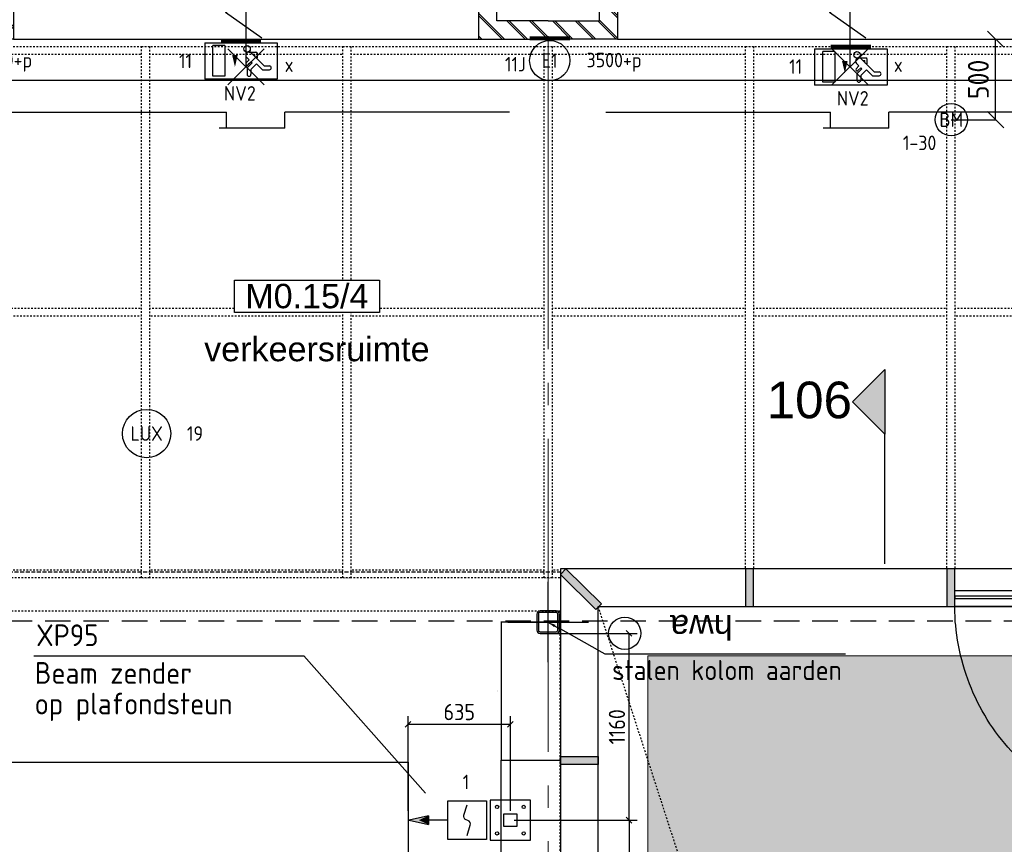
# Model space of a CAD drawing. Header units: millimetres. Extents: x -38031 to 123247, y -16330 to 129979.
# Tile 206 of 235: x 66079 to 72192, y 40900 to 46021. Entities that reach past the tile are written whole.
import ezdxf
from ezdxf.enums import TextEntityAlignment as Align

# ---------------------------------------------------------------- set-up
doc = ezdxf.new("R2010")
doc.units = ezdxf.units.MM
doc.header["$LTSCALE"] = 50
for name, pattern in [('HIDDEN2', [4.7625, 3.175, -1.5875]), ('STYLE_01', [0.41664, 0.20828, -0.20836]), ('STYLE_02', [0.694425, 0.48607, -0.208355]), ('STYLE_11', [5, 3.888855, -0.416718, 0.277786, -0.416641])]:
    doc.linetypes.add(name, pattern=pattern)
for name, color, linetype in [('AB$1A---_ATTRIB035', 8, 'Continuous'), ('AB$1A---_ATTRIB050', 8, 'Continuous'), ('AL$1A---_ALGEMEEN', 8, 'Continuous'), ('AM$1A---_ARCERING', 8, 'Continuous'), ('apparatuur', 3, 'Continuous'), ('AT$1A---_TEKST100', 8, 'Continuous'), ('BOUWKUNDIG', 8, 'Continuous'), ('EB6511--_ATTRIB', 2, 'Continuous'), ('EB6522--_ATTRIB', 2, 'Continuous'), ('EL6121--', 3, 'Continuous'), ('EL6311--', 3, 'Continuous'), ('EL6311--_meetgegevens LUX-waarden', 3, 'Continuous'), ('EL6311--NV', 7, 'Continuous'), ('EL6350--', 3, 'Continuous'), ('EL6511--', 3, 'Continuous'), ('EL6522--', 3, 'Continuous'), ('maatvoering', 1, 'Continuous'), ('versterkte strook', 7, 'Continuous')]:
    doc.layers.add(name, color=color, linetype=linetype)
doc.layers.add('stramien', color=1, linetype='STYLE_11', lineweight=15)
doc.styles.add('Arial', font='ARIAL.TTF')
doc.styles.add('BURO-018', font='iso.shx', dxfattribs={"height": 90})
doc.styles.add('BURO-025', font='iso.shx', dxfattribs={"height": 125})
doc.styles.get("Standard").update_dxf_attribs({"font": 'iso.shx'})
doc.dimstyles.new('STABICAD', dxfattribs={"dimscale": 100, "dimtxt": 1.3, "dimasz": 1, "dimexe": 0, "dimexo": 0, "dimgap": 1.5, "dimtad": 0, "dimdec": 0, "dimrnd": 10, "dimzin": 0, "dimdsep": 46, "dimtxsty": 'Standard', "dimblk1": 'OBLIQUE', "dimblk2": 'OBLIQUE', "dimsah": 1, "dimcen": -3, "dimclrd": 1, "dimclre": 1, "dimclrt": 1, "dimadec": 0, "dimazin": 0, "dimtfac": 1, "dimtdec": 0, "dimtofl": 0, "dimtmove": 2, "dimatfit": 3, "dimfxl": 0, "dimtvp": 1.055556, "dimtolj": 1, "dimtzin": 0, "dimarcsym": 0})
doc.dimstyles.new('VyA', dxfattribs={"dimtxt": 101.016365, "dimasz": 35.34668, "dimexe": 50, "dimexo": 79.5, "dimgap": 25, "dimtad": 1, "dimdec": 0, "dimzin": 11, "dimtxsty": 'Standard', "dimblk": 'OBLIQUE', "dimcen": 0, "dimdle": 1, "dimclrd": 1, "dimclre": 1, "dimclrt": 1, "dimazin": 0, "dimtfac": 0.8, "dimtdec": 0, "dimtix": 1, "dimtmove": 0, "dimatfit": 0, "dimldrblk": 'OBLIQUE', "dimfxl": 0, "dimfrac": 2, "dimtolj": 1, "dimtzin": 11, "dimarcsym": 0})
pattern_1 = [(45, (0, 0), (70.7107, -70.7107), []), (45, (7.07, -7.07), (70.7107, -70.7107), [])]

# ---------------------------------------------------------------- blocks, each defined once
blk = doc.blocks.new('E00001')
at = {"color": 0, "linetype": 'Continuous', "const_width": 0.5}
blk.add_lwpolyline([(-2.5, 0.75), (2.5, 0.75)], dxfattribs=at)
blk = doc.blocks.new('1115B3-WA1')
at = {"color": 0, "linetype": 'Continuous'}
blk.add_circle((0, 3.5), 2.5, dxfattribs=at)
at = {"color": 0, "zscale": 100}
blk.add_blockref('E00001', (0, 0), dxfattribs=at)
at = {"color": 0, "linetype": 'Continuous', "style": 'BURO-018'}
for tag, p in [('E_GKAST', (0, 11.5)), ('E_GROEP', (0, 8.5)), ('E_SGROEP', (4.5, 8.5)), ('E_ARMCODE', (0, 3.5)), ('E_SLET', (4.5, 2.5))]:
    blk.add_attdef(tag, text='', height=1.8, dxfattribs=at).set_placement(p, align=Align.MIDDLE)
blk = doc.blocks.new('_Oblique')
at = {"color": 0, "linetype": 'ByBlock', "lineweight": -2}
blk.add_line((-0.5, -0.5), (0.5, 0.5), dxfattribs=at)
blk = doc.blocks.new('1115C2J-WA1')
at = {"color": 0, "linetype": 'Continuous'}
for p, q in [((-4.5, 5.5), (4.5, 5.5)), ((-4.5, 1), (-4.5, 5.5)), ((-1.24, 4.31), (-1.24, 4.91)), ((-0.76, 4.11), (-0.76, 4.91)), ((2, 5.15), (3.5, 5.15)), ((2, 1.35), (2, 5.15)), ((3.5, 5.15), (3.5, 1.35)), ((4.5, 1), (4.5, 5.5)), ((-2.68, 4.35), (-3.52, 4.35)), ((-2.88, 3.87), (-3.52, 3.87)), ((-1.27, 2.26), (-2.88, 3.87)), ((-1.94, 3.61), (-2.68, 4.35)), ((-1.24, 4.31), (-1.94, 3.61)), ((-1.37, 3.5), (-0.76, 4.11)), ((-0.87, 3.71), (-1.23, 3.35)), ((-1.94, 2.93), (-2.04, 2.83)), ((-2.04, 2.83), (-2.04, 2.34)), ((-1.71, 2.7), (-1.72, 2.7)), ((-1.72, 2.7), (-1.72, 2.46)), ((-1.47, 2.46), (-1.72, 2.46)), ((-1.23, 3.35), (-1.37, 3.5)), ((-0.65, 3.49), (-1.01, 3.13)), ((-0.71, 2.83), (-1.01, 3.13)), ((-0.99, 2.14), (-1.84, 2.14)), ((2, 1.35), (3.5, 1.35)), ((4.5, 1), (-4.5, 1))]:
    blk.add_line(p, q, dxfattribs=at)
blk.add_lwpolyline([(0.75, 4, 0, 0.7, 0), (0.75, 2.5, 0.7, 0.7, 0)], format="xyseb", dxfattribs=at)
blk.add_circle((-0.76, 1.75), 0.4, dxfattribs=at)
for centre, radius, start, end in [((-1, 4.91), 0.24, 0, 180), ((-3.52, 4.11), 0.24, 90, 270), ((-0.76, 3.6), 0.16, 315, 135), ((-0.99, 2.54), 0.4, 225, 45), ((-1.84, 2.34), 0.2, 180, 270)]:
    blk.add_arc(centre, radius, start, end, dxfattribs=at)
at = {"color": 0, "zscale": 100}
blk.add_blockref('E00001', (0, 0), dxfattribs=at)
at = {"color": 0, "linetype": 'Continuous', "style": 'BURO-018'}
for tag, p in [('E_GKAST', (0, 15.17)), ('E_GROEP', (0, 12.17)), ('E_SGROEP', (4.5, 12.17)), ('E_ARMCODE', (0, 8))]:
    blk.add_attdef(tag, text='', height=1.8, dxfattribs=at).set_placement(p, align=Align.MIDDLE)
blk = doc.blocks.new('E00123')
at = {"color": 0, "linetype": 'Continuous'}
blk.add_circle((0, 0), 2, dxfattribs=at)
at = {"color": 0, "linetype": 'Continuous', "style": 'BURO-018'}
for tag, p in [('E_TEXT1', (0, 4.5)), ('E_TEXT2', (0, 0))]:
    blk.add_attdef(tag, text='', height=1.8, dxfattribs=at).set_placement(p, align=Align.MIDDLE)
at = {"color": 0, "linetype": 'Continuous', "style": 'BURO-018', "flags": 1}
blk.add_attdef('E_MATCODE', (0, 0), '', height=1.8, dxfattribs=at)
blk = doc.blocks.new('*D203')
at = {"layer": 'maatvoering', "color": 1, "lineweight": -2}
for p, q in [((71863.3, 45900), (72138.4, 45900)), ((72138.4, 45400), (72138.4, 45900)), ((71863.3, 45400), (72138.4, 45400))]:
    blk.add_line(p, q, dxfattribs=at)
at = {"layer": 'maatvoering', "color": 1, "lineweight": -2, "xscale": 100, "yscale": 100, "zscale": 100}
for p, rotation in [((72138.4, 45900), 90), ((72138.4, 45400), 270)]:
    blk.add_blockref('_Oblique', p, dxfattribs=dict(at, rotation=rotation))
at = {"layer": 'maatvoering', "color": 1, "insert": (72031.2, 45650), "char_height": 130, "attachment_point": 5, "rotation": 90}
blk.add_mtext('\\A1;500', dxfattribs=at)
blk = doc.blocks.new('Group-18')
at = {"layer": 'AL$1A---_ALGEMEEN', "color": 0}
blk.add_lwpolyline([(-31130, 12834.8), (12130, 12834.8), (12130, 1814.8), (-31130, 1814.8)], close=True, dxfattribs=at)
blk = doc.blocks.new('Group-19')
at = {"color": 0, "linetype": 'STYLE_01'}
for points in [[(5428, 17280), (17489, 17280), (17489, 17230), (5428, 17230)], [(5478, 15655), (17439, 15655), (17439, 15605), (5478, 15605)], [(5428, 14030), (17489, 14030), (17489, 13980), (5428, 13980)]]:
    blk.add_wipeout(points, dxfattribs=at).dxf.layer = 'AL$1A---_ALGEMEEN'
at = {"layer": 'AL$1A---_ALGEMEEN', "color": 0, "linetype": 'STYLE_01'}
for points in [[(5428, 17280), (17489, 17280), (17489, 17230), (5428, 17230)], [(5478, 15655), (17439, 15655), (17439, 15605), (5478, 15605)], [(5428, 14030), (17489, 14030), (17489, 13980), (5428, 13980)]]:
    blk.add_lwpolyline(points, close=True, dxfattribs=at)
at = {"color": 0, "linetype": 'STYLE_01'}
for points in [[(10474, 17280), (10524, 17280), (10524, 13980), (10474, 13980)], [(11724, 17280), (11774, 17280), (11774, 13980), (11724, 13980)], [(12974, 17280), (13024, 17280), (13024, 13980), (12974, 13980)], [(14224, 17280), (14274, 17280), (14274, 13980), (14224, 13980)], [(15474, 17280), (15524, 17280), (15524, 13980), (15474, 13980)]]:
    blk.add_wipeout(points, dxfattribs=at).dxf.layer = 'AL$1A---_ALGEMEEN'
at = {"layer": 'AL$1A---_ALGEMEEN', "color": 0, "linetype": 'STYLE_01'}
for points in [[(10474, 17280), (10524, 17280), (10524, 13980), (10474, 13980)], [(11724, 17280), (11774, 17280), (11774, 13980), (11724, 13980)], [(12974, 17280), (13024, 17280), (13024, 13980), (12974, 13980)], [(14224, 17280), (14274, 17280), (14274, 13980), (14224, 13980)], [(15474, 17280), (15524, 17280), (15524, 13980), (15474, 13980)]]:
    blk.add_lwpolyline(points, close=True, dxfattribs=at)
blk = doc.blocks.new('hwa')
at = {"layer": 'AL$1A---_ALGEMEEN', "color": 0}
blk.add_circle((0, 0), 100, dxfattribs=at)
at = {"layer": 'AT$1A---_TEKST100', "insert": (-670, 38.3), "char_height": 151.525, "attachment_point": 1, "line_spacing_factor": 0.967741, "style": 'Arial'}
blk.add_mtext('{\\C256;\\lhwa}', dxfattribs=at)
blk = doc.blocks.new('VW_SLASH')
at = {"layer": 'AL$1A---_ALGEMEEN', "color": 0, "linetype": 'ByBlock', "lineweight": -2}
blk.add_line((0, 0), (-1, 0), dxfattribs=at)
at = {"layer": 'AL$1A---_ALGEMEEN', "color": 0, "linetype": 'ByBlock', "lineweight": 5}
blk.add_line((0.5, 0.5), (-0.5, -0.5), dxfattribs=at)
blk = doc.blocks.new('*D677')
at = {"layer": 'AL$1A---_ALGEMEEN', "color": 0, "lineweight": -2}
for p, q in [((12997.4, 13705), (12706.5, 13705)), ((12708, 13702.9), (12708, 12847)), ((13077.4, 12844.8), (12706.5, 12844.8))]:
    blk.add_line(p, q, dxfattribs=at)
at = {"layer": 'AL$1A---_ALGEMEEN', "color": 0, "lineweight": -2, "xscale": 2.12080078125, "yscale": 2.12080078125, "zscale": 2.12080078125}
for p, rotation in [((12708, 13705), 90), ((12708, 12844.8), 270)]:
    blk.add_blockref('VW_SLASH', p, dxfattribs=dict(at, rotation=rotation))
at = {"layer": 'AL$1A---_ALGEMEEN', "color": 0, "insert": (12681.9, 13274.9), "char_height": 2.27, "attachment_point": 5, "rotation": 90, "style": 'Arial'}
blk.add_mtext('\\A1;43008', dxfattribs=at)
blk = doc.blocks.new('*D678')
at = {"layer": 'AL$1A---_ALGEMEEN', "color": 0, "lineweight": -2}
for p, q in [((13077.4, 12844.8), (12706.5, 12844.8)), ((12708, 11269.8), (12708, 12842.7)), ((13077.4, 11267.7), (12706.5, 11267.7))]:
    blk.add_line(p, q, dxfattribs=at)
at = {"layer": 'AL$1A---_ALGEMEEN', "color": 0, "lineweight": -2, "xscale": 2.12080078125, "yscale": 2.12080078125, "zscale": 2.12080078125}
for p, rotation in [((12708, 12844.8), 90), ((12708, 11267.7), 270)]:
    blk.add_blockref('VW_SLASH', p, dxfattribs=dict(at, rotation=rotation))
at = {"layer": 'AL$1A---_ALGEMEEN', "color": 0, "insert": (12681.9, 12056.3), "char_height": 2.27, "attachment_point": 5, "rotation": 90, "style": 'Arial'}
blk.add_mtext('\\A1;78857', dxfattribs=at)
blk = doc.blocks.new('Group-32')
at = {"layer": 'AL$1A---_ALGEMEEN', "color": 0}
for points in [[(16721.1, 13801), (15524, 13801), (15524, 13901), (16721.1, 13901)], [(16691.8, 12531.4), (16662.4, 12532.5), (16633.1, 12534.5), (16603.8, 12537.2), (16574.6, 12540.6), (16545.5, 12544.8), (16516.5, 12549.8), (16487.6, 12555.6), (16458.8, 12562.1), (16430.3, 12569.4), (16401.8, 12577.4), (16373.6, 12586.1), (16345.6, 12595.6), (16317.8, 12605.8), (16290.3, 12616.8), (16263, 12628.4), (16236, 12640.8), (16209.3, 12653.9), (16182.9, 12667.7), (16156.8, 12682.1), (16131.1, 12697.3), (16105.7, 12713.1), (16080.7, 12729.6), (16056, 12746.7), (16031.8, 12764.5), (16008, 12782.9), (15984.6, 12801.9), (15961.7, 12821.5), (15939.2, 12841.8), (15917.2, 12862.6), (15895.7, 12884), (15874.6, 12905.9), (15854.1, 12928.4), (15834.1, 12951.4), (15814.7, 12974.9), (15795.7, 12999), (15777.4, 13023.5), (15759.6, 13048.5), (15742.4, 13074), (15725.8, 13099.9), (15709.7, 13126.2), (15694.3, 13152.9), (15679.5, 13180.1), (15665.4, 13207.6), (15651.8, 13235.5), (15638.9, 13263.7), (15626.7, 13292.3), (15615.1, 13321.2), (15604.2, 13350.3), (15594, 13379.8), (15584.4, 13409.5), (15575.5, 13439.4), (15567.4, 13469.6), (15559.9, 13500), (15553.1, 13530.5), (15547, 13561.3), (15541.6, 13592.2), (15537, 13623.2), (15533, 13654.3), (15529.8, 13685.5), (15527.2, 13706.8), (15525.4, 13738.2), (15524.4, 13769.6), (15524, 13801), (16721.1, 13801), (16721.1, 12531)]]:
    blk.add_lwpolyline(points, close=True, dxfattribs=at)
blk = doc.blocks.new('Group-33')
at = {"layer": 'AL$1A---_ALGEMEEN', "color": 0}
blk.add_lwpolyline([(16721.1, 13865.5), (15524.1, 13865.5), (15524.1, 13850.5), (16721.1, 13850.5)], close=True, dxfattribs=at)
blk.add_blockref('Group-32', (0, 0), dxfattribs=at)
blk = doc.blocks.new('Group-37')
at = {"layer": 'AL$1A---_ALGEMEEN', "color": 0, "linetype": 'STYLE_01'}
blk.add_lwpolyline([(-32058.8, 13774.8), (13071.2, 13774.8), (13071.2, 874.8), (-32058.8, 874.8)], close=True, dxfattribs=at)
blk = doc.blocks.new('Group-38')
at = {"layer": 'AL$1A---_ALGEMEEN', "color": 0}
blk.add_blockref('Group-37', (0, 0), dxfattribs=at)
blk = doc.blocks.new('zijdetail staalkozijn 2kops')
at = {"layer": 'AM$1A---_ARCERING', "linetype": 'Continuous', "lineweight": 0}
blk.add_hatch(color=256, dxfattribs=at).paths.add_polyline_path([(-72.5, -278), (0, -278), (0, -338), (-72.5, -338)])
at = {"layer": 'AL$1A---_ALGEMEEN', "color": 0}
blk.add_lwpolyline([(-72.5, -278), (0, -278), (0, -338), (-72.5, -338)], close=True, dxfattribs=at)
at = {"color": 0}
blk.add_wipeout([(-72.5, -420), (-130, -420), (-130, -270), (-72.5, -270)], dxfattribs=at).dxf.layer = 'AL$1A---_ALGEMEEN'
at = {"layer": 'AL$1A---_ALGEMEEN', "color": 0}
blk.add_lwpolyline([(-72.5, -420), (-130, -420), (-130, -270), (-72.5, -270)], close=True, dxfattribs=at)
blk = doc.blocks.new('Group-43')
at = {"layer": 'AL$1A---_ALGEMEEN', "color": 0}
for p, q in [((-97.5, 382.003125), (127.5, 157.003125)), ((-97.5, 157.003125), (127.5, 382.003125))]:
    blk.add_line(p, q, dxfattribs=at)
at = {"layer": 'AL$1A---_ALGEMEEN', "color": 0, "flags": 1}
blk.add_attdef('B60_30', (-97.5, 157.003125), '', height=0.2, dxfattribs=at)
blk = doc.blocks.new('Group-44')
at = {"layer": 'AL$1A---_ALGEMEEN', "color": 0}
for p, q in [((-97.5, -757.809375), (127.5, -982.809375)), ((-97.5, -982.809375), (127.5, -757.809375))]:
    blk.add_line(p, q, dxfattribs=at)
at = {"layer": 'AL$1A---_ALGEMEEN', "color": 0, "flags": 1}
blk.add_attdef('B60_30', (-97.5, -982.809375), '', height=0.2, dxfattribs=at)
blk = doc.blocks.new('WBDBO 60 min')
at = {"layer": 'AL$1A---_ALGEMEEN', "color": 0}
blk.add_line((15, -870.3), (15, 269.5), dxfattribs=at)
for name in ['Group-43', 'Group-44']:
    blk.add_blockref(name, (0, 0), dxfattribs=at)
at = {"layer": 'AT$1A---_TEKST100', "style": 'Arial'}
blk.add_text('B 60', height=151.52, dxfattribs=at).set_placement((15, 413.9), align=Align.BOTTOM_CENTER)
blk = doc.blocks.new('WBDBO 60 min.zelfsl.')
at = {"layer": 'AL$1A---_ALGEMEEN', "color": 0}
blk.add_lwpolyline([(112.5, -692.4), (-112.5, -533.5), (112.5, -374.7), (-112.5, -215.8), (112.5, -57), (-112.5, 101.9)], dxfattribs=at)
blk.add_blockref('WBDBO 60 min', (0, 0), dxfattribs=at)
blk = doc.blocks.new('kleefmagneet')
at = {"layer": 'AT$1A---_TEKST100', "insert": (0, 0), "char_height": 606.098, "attachment_point": 5, "rotation": 90, "line_spacing_factor": 0.967741, "style": 'Arial'}
blk.add_mtext('{\\C256;\\l*}', dxfattribs=at)
blk = doc.blocks.new('31x_staal-bg-mk 122-p')
at = {"layer": 'AL$1A---_ALGEMEEN', "color": 0}
for p, q in [((-1174, 552.6), (-1583, 552.6)), ((-1537, 552.6), (-1537, 452.6)), ((-1174, 552.6), (-1174, 452.6)), ((-2932, 452.6), (-1537, 452.6)), ((221, 452.6), (-1174, 452.6))]:
    blk.add_line(p, q, dxfattribs=at)
blk.add_blockref('kleefmagneet', (-585, -1425.2), dxfattribs=at)
at = {"color": 0}
for points in [[(-2971.5, -238), (-2858.5, -238), (-2858.5, 0), (-3290, 0), (-3290, -113), (-2971.5, -113)], [(141.5, -238), (28.5, -238), (28.5, 0), (460, 0), (460, -113), (141.5, -113)], [(-2858.5, -278), (28.5, -278), (28.5, -338), (-2858.5, -338)]]:
    blk.add_wipeout(points, dxfattribs=at).dxf.layer = 'AL$1A---_ALGEMEEN'
at = {"layer": 'AM$1A---_ARCERING', "linetype": 'Continuous', "lineweight": 5}
h = blk.add_hatch(dxfattribs=at)
h.set_pattern_fill('BAKSTEEN', color=256, style=0, pattern_type=2)
h.set_pattern_definition(pattern_1)
h.paths.add_polyline_path([(-2971.5, -238), (-2858.5, -238), (-2858.5, 0), (-3290, 0), (-3290, -113), (-2971.5, -113)])
h = blk.add_hatch(dxfattribs=at)
h.set_pattern_fill('BAKSTEEN', color=256, style=0, pattern_type=2)
h.set_pattern_definition(pattern_1)
h.paths.add_polyline_path([(141.5, -238), (28.5, -238), (28.5, 0), (460, 0), (460, -113), (141.5, -113)])
at = {"layer": 'AM$1A---_ARCERING', "linetype": 'Continuous', "lineweight": 0}
for points in [[(-2373, -278), (-2315, -278), (-2315, -338), (-2373, -338)], [(-515, -278), (-457, -278), (-457, -338), (-515, -338)]]:
    blk.add_hatch(color=256, dxfattribs=at).paths.add_polyline_path(points)
at = {"layer": 'AL$1A---_ALGEMEEN', "color": 0}
blk.add_line((-2858.5, 0), (28.5, 0), dxfattribs=at)
at = {"layer": 'AL$1A---_ALGEMEEN', "color": 0, "flags": 128}
for points in [[(-2971.5, -238), (-2858.5, -238), (-2858.5, 0), (-3290, 0)], [(141.5, -238), (28.5, -238), (28.5, 0), (460, 0)], [(-3290, -113), (-2971.5, -113), (-2971.5, -238)], [(460, -113), (141.5, -113), (141.5, -238)]]:
    blk.add_lwpolyline(points, dxfattribs=at)
at = {"layer": 'AL$1A---_ALGEMEEN', "color": 0}
for points in [[(-2858.5, -278), (28.5, -278), (28.5, -338), (-2858.5, -338)], [(-2373, -278), (-2315, -278), (-2315, -338), (-2373, -338)], [(-515, -278), (-457, -278), (-457, -338), (-515, -338)]]:
    blk.add_lwpolyline(points, close=True, dxfattribs=at)
at = {"layer": 'AL$1A---_ALGEMEEN', "color": 0, "flags": 128}
for points in [[(-2315, -338), (-2315, -1238, 0.414214), (-1415, -338, 0.414214)], [(-515, -338), (-515, -1238, -0.414214), (-1415, -338, -0.414214)]]:
    blk.add_lwpolyline(points, format="xyb", dxfattribs=at)
at = {"layer": 'AL$1A---_ALGEMEEN', "color": 0, "xscale": -1, "rotation": 180}
blk.add_blockref('WBDBO 60 min.zelfsl.', (-1430, -698.7), dxfattribs=at)
at = {"layer": 'AL$1A---_ALGEMEEN', "color": 0, "xscale": -1}
blk.add_blockref('zijdetail staalkozijn 2kops', (28.5, 0), dxfattribs=at)
at = {"layer": 'AL$1A---_ALGEMEEN', "color": 0}
blk.add_line((-2931, -420), (101, -420), dxfattribs=at)
blk.add_blockref('zijdetail staalkozijn 2kops', (-2858.5, 0), dxfattribs=at)
blk = doc.blocks.new('ruimtenummer')
at = {"layer": 'AL$1A---_ALGEMEEN', "color": 0, "flags": 1}
for tag, p in [('peil', (-450, -397.1)), ('onderdeel', (-450, -669.8))]:
    blk.add_attdef(tag, p, '', height=151.5, dxfattribs=at)
at = {"color": 0}
blk.add_wipeout([(-450, 100), (450, 100), (450, -100), (-450, -100)], dxfattribs=at).dxf.layer = 'AL$1A---_ALGEMEEN'
at = {"layer": 'AL$1A---_ALGEMEEN', "color": 0}
blk.add_lwpolyline([(-450, 100), (450, 100), (450, -100), (-450, -100)], close=True, dxfattribs=at)
at = {"layer": 'AL$1A---_ALGEMEEN', "color": 0, "style": 'Arial'}
blk.add_attdef('ruimtenummer', text='', height=151.5, dxfattribs=at).set_placement((0, 78), align=Align.TOP_CENTER)
blk = doc.blocks.new('tekst 12 pts')
at = {"layer": 'AL$1A---_ALGEMEEN', "color": 0, "style": 'Arial'}
blk.add_attdef('naam_ruimte', text='', height=151.5, dxfattribs=at).set_placement((0, -41.1), align=Align.TOP_CENTER)
at = {"layer": 'AL$1A---_ALGEMEEN', "color": 0, "flags": 1}
for tag, p in [('oppervlakte', (-264.6, -1003)), ('stramiennummer', (-264.6, -1275.7))]:
    blk.add_attdef(tag, p, '', height=151.5, dxfattribs=at)
blk = doc.blocks.new('drsnd pijl')
at = {"layer": 'AM$1A---_ARCERING', "linetype": 'Continuous', "lineweight": 0}
blk.add_hatch(color=256, dxfattribs=at).paths.add_polyline_path([(1005, 442.5), (200, 442.5), (0, 242.5), (-200, 442.5), (200, 442.5)])
at = {"layer": 'AL$1A---_ALGEMEEN', "color": 0}
blk.add_lwpolyline([(1005, 442.5), (200, 442.5), (0, 242.5), (-200, 442.5), (200, 442.5)], dxfattribs=at)
at = {"layer": 'AL$1A---_ALGEMEEN', "color": 0, "style": 'Arial'}
blk.add_attdef('peil', text='', height=227.3, rotation=90, dxfattribs=at).set_placement((170, -290.5), align=Align.BOTTOM_LEFT)
at = {"layer": 'AL$1A---_ALGEMEEN', "color": 0, "flags": 1}
blk.add_attdef('onderdeel', (-200, -699.6), '', height=227.3, dxfattribs=at)
blk = doc.blocks.new('sk-141')
at = {"layer": 'AM$1A---_ARCERING', "linetype": 'Continuous', "lineweight": 0}
h = blk.add_hatch(color=256, dxfattribs=at)
edge = h.paths.add_edge_path()
edge.add_line((-50, -70), (50, -70))
edge.add_arc((50, -50), 20, 270, 360)
edge.add_line((70, -50), (70, 50))
edge.add_arc((50, 50), 20, 0, 90)
edge.add_line((50, 70), (-50, 70))
edge.add_arc((-50, 50), 20, 90, 180)
edge.add_line((-70, 50), (-70, -50))
edge.add_arc((-50, -50), 20, 180, 270)
edge = h.paths.add_edge_path(flags=16)
edge.add_line((-50, -60), (50, -60))
edge.add_arc((50, -50), 10, 270, 360)
edge.add_line((60, -50), (60, 50))
edge.add_arc((50, 50), 10, 0, 90)
edge.add_line((50, 60), (-50, 60))
edge.add_arc((-50, 50), 10, 90, 180)
edge.add_line((-60, 50), (-60, -50))
edge.add_arc((-50, -50), 10, 180, 270)
at = {"layer": 'AL$1A---_ALGEMEEN', "color": 0}
for p, q in [((0, 250), (0, -250)), ((-250, 0), (250, 0))]:
    blk.add_line(p, q, dxfattribs=at)
at = {"layer": 'AL$1A---_ALGEMEEN', "color": 0, "flags": 128}
blk.add_lwpolyline([(-50, -70), (50, -70, 0.414214), (70, -50), (70, 50, 0.414214), (50, 70), (-50, 70, 0.414214), (-70, 50), (-70, -50, 0.414214), (-50, -70, 0.414214)], format="xyb", dxfattribs=at)
blk.add_lwpolyline([(-50, -60), (50, -60, 0.414214), (60, -50), (60, 50, 0.414214), (50, 60), (-50, 60, 0.414214), (-60, 50), (-60, -50, 0.414214)], format="xyb", close=True, dxfattribs=at)
blk = doc.blocks.new('*U209')
at = {"color": 0, "linetype": 'Continuous'}
for points in [[(9.98, 0), (11.98, 0), (7.98, 0.91)], [(9.98, 0), (7.98, 0.91), (7.98, 0)], [(9.98, 0), (7.98, 0), (7.98, -0.91)], [(9.98, 0), (7.98, -0.91), (11.98, 0)]]:
    blk.add_solid(points, dxfattribs=at)
blk = doc.blocks.new('VB653LMZ')
at = {"color": 0, "linetype": 'Continuous'}
for p, q in [((-2.4, -2.4), (-2.4, 2.4)), ((-2.4, 2.4), (2.4, 2.4)), ((2.4, 2.4), (2.4, -2.4)), ((2.39, 0), (4.79, 0)), ((7.19, 0), (4.79, 0.55)), ((4.79, 0.55), (4.79, 0)), ((4.79, -0.54), (4.79, 0.55)), ((4.79, 0), (4.79, -0.54)), ((4.79, -0.54), (7.19, 0)), ((2.4, -2.4), (-2.4, -2.4))]:
    blk.add_line(p, q, dxfattribs=at)
blk.add_lwpolyline([(0, 1.92), (-0.4, 0.64), (-0.42, 0.46), (-0.37, 0.28), (-0.26, 0.13), (-0.1, 0.03), (0.1, -0.03), (0.26, -0.13), (0.37, -0.27), (0.42, -0.45), (0.4, -0.63), (0, -1.91)], dxfattribs=at)
at = {"color": 0, "linetype": 'Continuous', "xscale": 0.6000000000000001, "yscale": 0.6000000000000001, "zscale": 0.6}
blk.add_blockref('*U209', (0, 0), dxfattribs=at)
at = {"color": 0, "linetype": 'Continuous', "style": 'BURO-018'}
blk.add_attdef('E_TEXT1', text='', height=1.8, dxfattribs=at).set_placement((0, 4.9), align=Align.MIDDLE)
at = {"color": 0, "linetype": 'Continuous', "style": 'BURO-018', "flags": 1}
blk.add_attdef('E_MATCODE', (0, 0), '', height=1.8, dxfattribs=at)
blk = doc.blocks.new('*D220')
at = {"layer": 'maatvoering', "color": 1, "lineweight": -2}
for p, q in [((68491, 41106.7), (68491, 41695.7)), ((69126, 41106.7), (69126, 41695.7)), ((68490, 41645.7), (69127, 41645.7))]:
    blk.add_line(p, q, dxfattribs=at)
at = {"layer": 'maatvoering', "color": 1, "lineweight": -2, "xscale": 35.3466796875, "yscale": 35.3466796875, "zscale": 35.3466796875, "rotation": 180}
blk.add_blockref('_Oblique', (68491, 41645.7), dxfattribs=at)
at = {"layer": 'maatvoering', "color": 1, "lineweight": -2, "xscale": 35.3466796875, "yscale": 35.3466796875, "zscale": 35.3466796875}
blk.add_blockref('_Oblique', (69126, 41645.7), dxfattribs=at)
at = {"layer": 'maatvoering', "color": 1, "insert": (68808.5, 41721.2), "char_height": 101.02, "attachment_point": 5}
blk.add_mtext('\\A1;635', dxfattribs=at)
blk = doc.blocks.new('*D228')
at = {"layer": 'maatvoering', "color": 1, "lineweight": -2}
for p, q in [((69149.1, 41049.8), (69912.8, 41049.8)), ((69862.8, 41050.8), (69862.8, 30748.8)), ((69166.2, 30749.8), (69912.8, 30749.8))]:
    blk.add_line(p, q, dxfattribs=at)
at = {"layer": 'maatvoering', "color": 1, "lineweight": -2, "xscale": 35.3466796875, "yscale": 35.3466796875, "zscale": 35.3466796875}
for p, rotation in [((69862.8, 41049.8), 90), ((69862.8, 30749.8), 270)]:
    blk.add_blockref('_Oblique', p, dxfattribs=dict(at, rotation=rotation))
at = {"layer": 'maatvoering', "color": 1, "insert": (69787.3, 35899.8), "char_height": 101.02, "attachment_point": 5, "rotation": 90}
blk.add_mtext('\\A1;10300', dxfattribs=at)
blk = doc.blocks.new('*D235')
at = {"layer": 'maatvoering', "color": 1, "lineweight": -2}
for p, q in [((69376.2, 42209.8), (69912.8, 42209.8)), ((69862.8, 41048.8), (69862.8, 42210.8)), ((69699.5, 41049.8), (69912.8, 41049.8))]:
    blk.add_line(p, q, dxfattribs=at)
at = {"layer": 'maatvoering', "color": 1, "lineweight": -2, "xscale": 35.3466796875, "yscale": 35.3466796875, "zscale": 35.3466796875}
for p, rotation in [((69862.8, 42209.8), 90), ((69862.8, 41049.8), 270)]:
    blk.add_blockref('_Oblique', p, dxfattribs=dict(at, rotation=rotation))
at = {"layer": 'maatvoering', "color": 1, "insert": (69787.3, 41629.8), "char_height": 101.02, "attachment_point": 5, "rotation": 90}
blk.add_mtext('\\A1;1160', dxfattribs=at)
blk = doc.blocks.new('080101-lux')
at = {"color": 0, "linetype": 'Continuous'}
blk.add_circle((0, 0), 3, dxfattribs=at)
at = {"color": 0, "linetype": 'Continuous', "style": 'BURO-018', "flags": 1}
for tag, p in [('E_ID', (0, 0)), ('E_NUMMER', (0, -5))]:
    blk.add_attdef(tag, p, '', height=1.8, dxfattribs=at)
at = {"color": 0, "linetype": 'Continuous', "style": 'BURO-018'}
blk.add_attdef('E_TEXT', text='', height=1.8, dxfattribs=at).set_placement((0, 0), align=Align.MIDDLE)
blk.add_attdef('E_KODE', text='', height=1.8, dxfattribs=at).set_placement((5, 0), align=Align.MIDDLE_LEFT)
blk = doc.blocks.new('Group-34')
at = {"layer": 'AM$1A---_ARCERING', "linetype": 'Continuous', "lineweight": 0}
blk.add_hatch(color=9, dxfattribs=at).paths.add_polyline_path([(17199, 13494.831), (13619, 13494.831), (13619, 1174.831), (17199, 1174.831)])
at = {"layer": 'AL$1A---_ALGEMEEN', "color": 0, "linetype": 'Continuous', "lineweight": 5}
blk.add_lwpolyline([(17199, 13494.831), (13619, 13494.831), (13619, 1174.831), (17199, 1174.831)], close=True, dxfattribs=at)
at = {"color": 0}
blk.add_wipeout([(17489.092, 14034.992), (13075, 14034.992), (13075, 614.992), (17489.092, 614.992), (17489.092, 848.992), (13309, 848.992), (13309, 13800.992), (17489.092, 13800.992)], dxfattribs=at).dxf.layer = 'AL$1A---_ALGEMEEN'
at = {"layer": 'AM$1A---_ARCERING', "linetype": 'Continuous', "lineweight": 0}
for points in [[(13110.052, 14035.591), (13075, 13999.935), (13295.505, 13783.164), (13330.557, 13818.82)], [(14274, 14034.992), (14224, 14034.992), (14224, 13800.992), (14274, 13800.992)], [(15524, 14034.992), (15474, 14034.992), (15474, 13800.992), (15524, 13800.992)], [(13075, 12869.831), (13309, 12869.831), (13309, 12819.831), (13075, 12819.831)]]:
    blk.add_hatch(color=256, dxfattribs=at).paths.add_polyline_path(points)
at = {"layer": 'AL$1A---_ALGEMEEN', "color": 0, "linetype": 'STYLE_01'}
blk.add_line((13309, 13800.992), (17499, 848.992), dxfattribs=at)
at = {"layer": 'AL$1A---_ALGEMEEN', "color": 0}
for points in [[(13110.052, 14035.591), (13075, 13999.935), (13295.505, 13783.164), (13330.557, 13818.82)], [(17489.092, 14034.992), (13075, 14034.992), (13075, 614.992), (17489.092, 614.992), (17489.092, 848.992), (13309, 848.992), (13309, 13800.992), (17489.092, 13800.992)], [(14274, 14034.992), (14224, 14034.992), (14224, 13800.992), (14274, 13800.992)], [(15524, 14034.992), (15474, 14034.992), (15474, 13800.992), (15524, 13800.992)], [(13075, 12869.831), (13309, 12869.831), (13309, 12819.831), (13075, 12819.831)]]:
    blk.add_lwpolyline(points, close=True, dxfattribs=at)
blk.add_blockref('Group-33', (0, 0), dxfattribs=at)
at = {"layer": 'AL$1A---_ALGEMEEN', "color": 0, "rotation": 180}
blk.add_blockref('hwa', (13475, 13635.276), dxfattribs=at)
blk.add_blockref('hwa', (13475, 13635.276), dxfattribs=at)
at = {"layer": 'AL$1A---_ALGEMEEN', "color": 0}
for p1, picture, middle in [((12999, 13705), '*D677', (12681.87, 13274.916)), ((13079, 11267.689), '*D678', (12681.87, 12056.26))]:
    dim = blk.add_linear_dim(base=(12708.031, 12844.831), p1=p1, p2=(13079, 12844.831), angle=90, dimstyle='VyA', override={"dimtxt": 2.272868, "dimgap": 25, "dimlfac": 50, "dimpost": '<>', "dimtxsty": 'Arial', "dimtmove": 2}, dxfattribs=at)
    dim.commit()
    dim.dimension.update_dxf_attribs({"geometry": picture, "text_midpoint": middle})
blk = doc.blocks.new('200254 W 210 11-06-2007')
at = {"layer": 'AL$1A---_ALGEMEEN'}
blk.add_blockref('Group-18', (20162, 3587.4), dxfattribs=at)
blk.add_blockref('Group-19', (20162, 3587.4), dxfattribs=at)
at = {"layer": 'AL$1A---_ALGEMEEN', "xscale": -1, "rotation": 180}
blk.add_blockref('31x_staal-bg-mk 122-p', (36451, 20912.4), dxfattribs=at)
at = {"layer": 'AL$1A---_ALGEMEEN'}
ref = blk.add_blockref('ruimtenummer', (31663.5, 19314.8), dxfattribs=at)
ref.add_attrib('ruimtenummer', 'M0.15/4', dxfattribs={"layer": 'AB$1A---_ATTRIB035', "height": 151.52, "style": 'Arial'}).set_placement((31663.5, 19392.8), align=Align.TOP_CENTER)
ref = blk.add_blockref('tekst 12 pts', (31725.5, 19104.8), dxfattribs=dict(at, xscale=-1))
ref.add_attrib('naam_ruimte', 'verkeersruimte', dxfattribs={"layer": 'AB$1A---_ATTRIB035', "height": 151.525, "style": 'Arial'}).set_placement((31725.5, 19063.7), align=Align.TOP_CENTER)
ref = blk.add_blockref('drsnd pijl', (34808.4, 18660), dxfattribs=dict(at, rotation=270))
ref.add_attrib('peil', '106', dxfattribs={"layer": 'AB$1A---_ATTRIB050', "height": 227.29, "style": 'Arial'}).set_placement((34517.9, 18490), align=Align.BOTTOM_LEFT)
blk.add_blockref('Group-34', (20162, 3587.4), dxfattribs=at)
at = {"layer": 'AL$1A---_ALGEMEEN', "linetype": 'STYLE_02'}
blk.add_line((33241, 17602.3), (25581, 17602.3), dxfattribs=at)
at = {"layer": 'AL$1A---_ALGEMEEN', "xscale": -1, "rotation": 180}
blk.add_blockref('31x_staal-bg-mk 122-p', (32701, 20912.4), dxfattribs=at)
at = {"layer": 'AL$1A---_ALGEMEEN'}
blk.add_blockref('Group-38', (20162, 3587.4), dxfattribs=at)
at = {"layer": 'stramien', "ltscale": 10}
blk.add_line((33161, -41013.6), (33161, 36216.4), dxfattribs=at)
at = {"layer": 'AL$1A---_ALGEMEEN', "rotation": 90}
blk.add_blockref('sk-141', (33161, 17292.4), dxfattribs=at)

msp = doc.modelspace()

# ---------------------------------------------------------------- block references
at = {"layer": 'BOUWKUNDIG'}
msp.add_blockref('200254 W 210 11-06-2007', (36199, 24987.6), dxfattribs=at)

# ---------------------------------------------------------------- next in the draw order: linework, layer by layer
at = {"layer": 'apparatuur', "color": 1, "linetype": 'Continuous', "lineweight": 0}
msp.add_line((68599.4, 41217), (67842.6, 42070.1), dxfattribs=at)
at = {"layer": 'EL6121--', "color": 5, "linetype": 'HIDDEN2'}
msp.add_line((19564.5, 42288.4), (74129.8, 42288.4), dxfattribs=at)
at = {"layer": 'EL6522--', "color": 1}
msp.add_line((66166.4, 42070.1), (67842.6, 42070.1), dxfattribs=at)
at = {"layer": 'EL6522--'}
for p, q in [((69251, 41174.8), (69001, 41174.8)), ((69001, 41174.8), (69001, 40924.8)), ((69251, 40924.8), (69251, 41174.8)), ((69086, 41089.8), (69166, 41089.8)), ((69086, 41009.8), (69086, 41089.8)), ((69166, 41089.8), (69166, 41009.8)), ((69166, 41009.8), (69086, 41009.8)), ((69001, 40924.8), (69251, 40924.8))]:
    msp.add_line(p, q, dxfattribs=at)
for centre in [(69043.5, 41132.3), (69208.5, 41132.3), (69043.5, 40967.3), (69208.5, 40967.3)]:
    msp.add_circle(centre, 10, dxfattribs=at)
at = {"layer": 'versterkte strook'}
msp.add_line((9165.1, 45645), (103090.1, 45645), dxfattribs=at)

# ---------------------------------------------------------------- next in the draw order: block references
at = {"layer": 'EL6311--'}
ref = msp.add_blockref('1115B3-WA1', (69370.2, 45941.8), dxfattribs=dict(at, xscale=50, yscale=50, zscale=50, rotation=180))
ref.add_attrib('E_ARMCODE', 'E1', dxfattribs={"layer": '0', "color": 1, "linetype": 'Continuous', "height": 90, "style": 'BURO-018'}).set_placement((69370.2, 45766.8), align=Align.MIDDLE)
ref.add_attrib('E_GROEP', '11J', dxfattribs={"layer": '0', "color": 1, "linetype": 'Continuous', "height": 90, "style": 'BURO-018'}).set_placement((69156.9, 45744.5), align=Align.MIDDLE)
at = {"layer": 'EL6311--_meetgegevens LUX-waarden'}
ref = msp.add_blockref('080101-lux', (66867.7, 43450.8), dxfattribs=dict(at, xscale=50, yscale=50, zscale=50))
ref.add_attrib('E_TEXT', 'LUX', dxfattribs={"layer": '0', "color": 1, "linetype": 'Continuous', "height": 90, "style": 'BURO-018'}).set_placement((66867.7, 43450.8), align=Align.MIDDLE)
ref.add_attrib('E_KODE', '19', dxfattribs={"layer": '0', "color": 1, "linetype": 'Continuous', "height": 90, "style": 'BURO-018'}).set_placement((67117.7, 43450.8), align=Align.MIDDLE_LEFT)
at = {"layer": 'EL6311--NV'}
ref = msp.add_blockref('1115C2J-WA1', (67453.3, 45927.2), dxfattribs=dict(at, xscale=50, yscale=50, zscale=50, rotation=180))
ref.add_attrib('E_ARMCODE', 'NV2', dxfattribs={"layer": '0', "color": 1, "linetype": 'Continuous', "height": 90, "style": 'BURO-018'}).set_placement((67446.5, 45563.5), align=Align.MIDDLE)
ref.add_attrib('E_GROEP', '11', dxfattribs={"layer": '0', "color": 1, "linetype": 'Continuous', "height": 90, "style": 'BURO-018'}).set_placement((67109, 45764.8), align=Align.MIDDLE)
ref = msp.add_blockref('1115C2J-WA1', (71239.6, 45890.2), dxfattribs=dict(at, xscale=50, yscale=50, zscale=50, rotation=180))
ref.add_attrib('E_ARMCODE', 'NV2', dxfattribs={"layer": '0', "color": 1, "linetype": 'Continuous', "height": 90, "style": 'BURO-018'}).set_placement((71251.2, 45532.6), align=Align.MIDDLE)
ref.add_attrib('E_GROEP', '11', dxfattribs={"layer": '0', "color": 1, "linetype": 'Continuous', "height": 90, "style": 'BURO-018'}).set_placement((70896.6, 45729.6), align=Align.MIDDLE)
at = {"layer": 'EL6511--'}
ref = msp.add_blockref('E00123', (71863.3, 45400), dxfattribs=dict(at, xscale=50, yscale=50, zscale=50))
ref.add_attrib('E_TEXT2', 'BM', dxfattribs={"layer": 'EB6511--_ATTRIB', "color": 1, "linetype": 'Continuous', "height": 90, "style": 'BURO-018'}).set_placement((71863.3, 45400), align=Align.MIDDLE)
ref.add_attrib('E_TEXT1', '1-30', dxfattribs={"layer": 'EB6511--_ATTRIB', "color": 1, "linetype": 'Continuous', "height": 90, "style": 'BURO-018'}).set_placement((71666.5, 45256.1), align=Align.MIDDLE)
at = {"layer": 'EL6522--'}
ref = msp.add_blockref('VB653LMZ', (68856.9, 41050), dxfattribs=dict(at, xscale=50, yscale=50, zscale=50, rotation=180))
ref.add_attrib('E_TEXT1', '1', dxfattribs={"layer": 'EB6522--_ATTRIB', "color": 1, "linetype": 'Continuous', "height": 90, "style": 'BURO-018'}).set_placement((68850, 41286.8), align=Align.MIDDLE)

# ---------------------------------------------------------------- next in the draw order: texts
at = {"layer": 'EL6121--', "color": 2, "linetype": 'HIDDEN2', "style": 'BURO-025'}
msp.add_text('stalen kolom aarden', height=125, dxfattribs=at).set_placement((69757.7, 41919.5))
at = {"layer": 'EL6311--', "color": 1, "style": 'BURO-018'}
for p in [(65815.2, 45725.3), (69598.5, 45725.3)]:
    msp.add_text('3500+p', height=90, dxfattribs=at).set_placement(p)
at = {"layer": 'EL6350--', "color": 1, "style": 'BURO-018'}
for p in [(67724.3, 45696.5), (71506.5, 45696.5)]:
    msp.add_text('x', height=90, dxfattribs=at).set_placement(p)
at = {"layer": 'EL6522--', "color": 1, "style": 'BURO-018'}
for s, p in [('XP95', (66181.3, 42265.6)), ('Beam zender', (66173, 42031.6)), ('op plafondsteun', (66172.3, 41841.1))]:
    msp.add_text(s, height=135, dxfattribs=at).set_placement(p, align=Align.TOP_LEFT)

# ---------------------------------------------------------------- next in the draw order: dimensions: what is measured, and where the dimension line sits
at = {"layer": 'maatvoering'}
dim = msp.add_linear_dim(base=(72138.4, 45900), p1=(71863.3, 45400), p2=(71863.3, 45900), angle=90, dimstyle='STABICAD', dxfattribs=at)
dim.commit()
dim.dimension.update_dxf_attribs({"geometry": '*D203', "text_midpoint": (72031.2, 45650), "dimtype": 160})
for base, p1, p2, picture, middle in [((69862.8, 42209.8), (69620, 41049.8), (69296.7, 42209.8), '*D235', (69787.3, 41629.8)), ((69862.8, 30749.8), (69069.6, 41049.8), (69086.7, 30749.8), '*D228', (69787.3, 35899.8))]:
    dim = msp.add_linear_dim(base=base, p1=p1, p2=p2, angle=90, dimstyle='VyA', override={"dimpost": '<>'}, dxfattribs=at)
    dim.commit()
    dim.dimension.update_dxf_attribs({"geometry": picture, "text_midpoint": middle})
dim = msp.add_linear_dim(base=(69126, 41645.7), p1=(68491, 41027.2), p2=(69126, 41027.2), dimstyle='VyA', override={"dimpost": '<>'}, dxfattribs=at)
dim.commit()
dim.dimension.update_dxf_attribs({"geometry": '*D220', "text_midpoint": (68808.5, 41721.2)})

# ---------------------------------------------------------------- next in the draw order: leaders
at = {"layer": 'EL6121--', "color": 2}
msp.add_leader([(69358.3, 42279.7), (69711.4, 42082.5), (71206.9, 42082.5)], dimstyle='STABICAD', override={"dimscale": 50, "dimgap": 1.5, "dimtad": 0}, dxfattribs=at)

doc.saveas('drawing.dxf')
